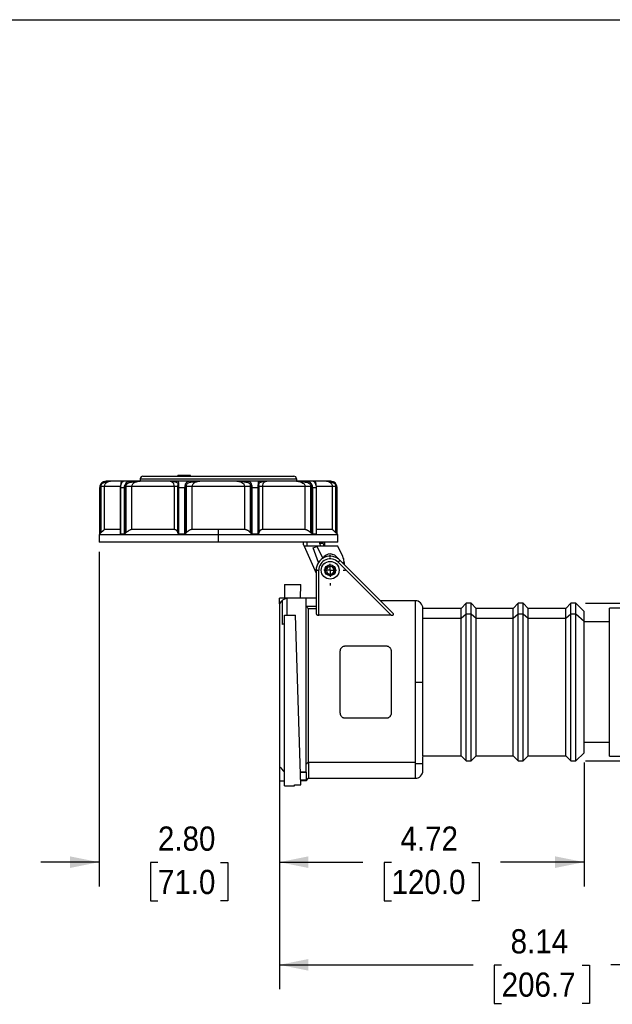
# Model space of a CAD drawing. Header units: inches. Extents: x 0 to 33, y 0 to 25.5.
# Tile 6 of 12: x 13.3 to 22.5, y 10.3 to 25.5. Entities that reach past the tile are written whole.
import ezdxf

# ---------------------------------------------------------------- set-up
doc = ezdxf.new("R2010")
doc.units = ezdxf.units.IN
doc.header["$LTSCALE"] = 3
doc.header["$MEASUREMENT"] = 0
doc.linetypes.add('SLD-Center', pattern=[0.75, 0.6, -0.05, 0.05, -0.05])
doc.linetypes.add('SLD-Solid', pattern=[0])
doc.layers.add('CENTER', color=40, linetype='SLD-Center')
doc.layers.add('SLD-DEFPOINTS', color=7, linetype='Continuous')
doc.layers.add('DIMENSIONS', color=140, linetype='SLD-Solid', lineweight=25)
doc.styles.add('SLDTEXTSTYLE0', font='GOTHIC.TTF', dxfattribs={"width": 0.913})
doc.dimstyles.new('SLDDIMSTYLE1', dxfattribs={"dimtxt": 0.375, "dimasz": 0.45, "dimexe": 0, "dimexo": 0.0625, "dimgap": 0.09375, "dimtad": 0, "dimtih": 1, "dimtoh": 1, "dimrnd": 1e-09, "dimzin": 12, "dimdsep": 46, "dimtxsty": 'SLDTEXTSTYLE0', "dimsah": 1, "dimcen": 0.09, "dimadec": 0, "dimazin": 3, "dimtfac": 1, "dimtmove": 0, "dimatfit": 0, "dimfxl": 0, "dimfrac": 2, "dimtolj": 1, "dimtzin": 12, "dimarcsym": 0})
doc.dimstyles.new('SLDDIMSTYLE3', dxfattribs={"dimtxt": 0.375, "dimasz": 0.45, "dimexe": 0, "dimexo": 0.0625, "dimgap": 0.09375, "dimtad": 0, "dimtih": 1, "dimtoh": 1, "dimrnd": 1e-09, "dimzin": 4, "dimdsep": 46, "dimtxsty": 'SLDTEXTSTYLE0', "dimsah": 1, "dimcen": 0.09, "dimadec": 0, "dimazin": 1, "dimtfac": 1, "dimtmove": 0, "dimatfit": 0, "dimfxl": 0, "dimfrac": 2, "dimtolj": 1, "dimtzin": 12, "dimarcsym": 0})
doc.dimstyles.new('SLDDIMSTYLE4', dxfattribs={"dimtxt": 0.375, "dimasz": 0.45, "dimexe": 0, "dimexo": 0.0625, "dimgap": 0.09375, "dimtad": 0, "dimtih": 1, "dimtoh": 1, "dimrnd": 1e-09, "dimzin": 12, "dimdsep": 46, "dimtxsty": 'SLDTEXTSTYLE0', "dimsah": 1, "dimcen": 0.09, "dimadec": 0, "dimazin": 3, "dimtfac": 1, "dimtofl": 0, "dimtmove": 0, "dimatfit": 3, "dimfxl": 0, "dimfrac": 2, "dimtolj": 1, "dimtzin": 12, "dimarcsym": 0})

# ---------------------------------------------------------------- blocks, each defined once
blk = doc.blocks.new('Block2')
at = {"color": 7, "linetype": 'SLD-Solid', "lineweight": 18}
blk.add_line((33, 25.5), (0, 25.5), dxfattribs=at)
blk = doc.blocks.new('_D_3')
at = {"layer": 'DIMENSIONS'}
for p, q in [((14.57, 17.258), (14.57, 12.08)), ((17.366, 13.786), (17.366, 12.08)), ((14.57, 12.455), (13.67, 12.455)), ((15.483, 12.452), (15.369, 12.452)), ((15.369, 12.452), (15.369, 11.857)), ((16.453, 12.452), (16.567, 12.452)), ((16.567, 12.452), (16.567, 11.857)), ((17.366, 12.455), (18.266, 12.455)), ((15.369, 11.857), (15.483, 11.857)), ((16.567, 11.857), (16.453, 11.857))]:
    blk.add_line(p, q, dxfattribs=at)
for points in [[(14.57, 12.455), (14.12, 12.545), (14.12, 12.365)], [(17.366, 12.455), (17.816, 12.365), (17.816, 12.545)]]:
    blk.add_solid(points, dxfattribs=at)
at = {"layer": 'DIMENSIONS', "char_height": 0.375, "attachment_point": 1, "style": 'SLDTEXTSTYLE0'}
for s, insert in [('2.80', (15.483, 13.007)), ('71.0', (15.483, 12.336))]:
    blk.add_mtext(s, dxfattribs=dict(at, insert=insert))
blk = doc.blocks.new('_D_4')
at = {"layer": 'DIMENSIONS'}
for p, q in [((22.09, 14), (22.09, 12.08)), ((17.366, 13.786), (17.366, 12.08)), ((17.366, 12.455), (18.661, 12.455)), ((19.104, 12.452), (18.99, 12.452)), ((18.99, 12.452), (18.99, 11.857)), ((20.351, 12.452), (20.465, 12.452)), ((20.465, 12.452), (20.465, 11.857)), ((22.09, 12.455), (20.794, 12.455)), ((18.99, 11.857), (19.104, 11.857)), ((20.465, 11.857), (20.351, 11.857))]:
    blk.add_line(p, q, dxfattribs=at)
for points in [[(17.366, 12.455), (17.816, 12.365), (17.816, 12.545)], [(22.09, 12.455), (21.64, 12.545), (21.64, 12.365)]]:
    blk.add_solid(points, dxfattribs=at)
at = {"layer": 'DIMENSIONS', "char_height": 0.375, "attachment_point": 1, "style": 'SLDTEXTSTYLE0'}
for s, insert in [('4.72', (19.243, 13.007)), ('120.0', (19.104, 12.336))]:
    blk.add_mtext(s, dxfattribs=dict(at, insert=insert))
blk = doc.blocks.new('_D_5')
at = {"layer": 'DIMENSIONS'}
for p, q in [((25.503, 13.986), (25.503, 10.49)), ((17.366, 13.786), (17.366, 10.49)), ((17.366, 10.865), (20.368, 10.865)), ((20.811, 10.862), (20.697, 10.862)), ((20.697, 10.862), (20.697, 10.267)), ((22.058, 10.862), (22.172, 10.862)), ((22.172, 10.862), (22.172, 10.267)), ((25.503, 10.865), (22.501, 10.865)), ((20.697, 10.267), (20.811, 10.267)), ((22.172, 10.267), (22.058, 10.267))]:
    blk.add_line(p, q, dxfattribs=at)
for points in [[(17.366, 10.865), (17.816, 10.775), (17.816, 10.955)], [(25.503, 10.865), (25.053, 10.955), (25.053, 10.775)]]:
    blk.add_solid(points, dxfattribs=at)
at = {"layer": 'DIMENSIONS', "char_height": 0.375, "attachment_point": 1, "style": 'SLDTEXTSTYLE0'}
for s, insert in [('8.14', (20.95, 11.417)), ('206.7', (20.811, 10.746))]:
    blk.add_mtext(s, dxfattribs=dict(at, insert=insert))
blk = doc.blocks.new('_D_7')
at = {"layer": 'DIMENSIONS'}
for p, q in [((29.024, 16.463), (29.024, 17.363)), ((22.112, 16.463), (26.668, 16.463)), ((27.043, 16.463), (29.399, 16.463)), ((28.539, 15.243), (28.425, 15.243)), ((28.425, 15.243), (28.425, 14.648)), ((29.509, 15.243), (29.623, 15.243)), ((29.623, 15.243), (29.623, 14.648)), ((28.425, 14.648), (28.539, 14.648)), ((29.623, 14.648), (29.509, 14.648)), ((22.112, 14.022), (26.668, 14.022)), ((27.043, 14.022), (29.399, 14.022)), ((29.024, 14.022), (29.024, 13.122))]:
    blk.add_line(p, q, dxfattribs=at)
for points in [[(29.024, 16.463), (29.114, 16.913), (28.934, 16.913)], [(29.024, 14.022), (28.934, 13.572), (29.114, 13.572)]]:
    blk.add_solid(points, dxfattribs=at)
at = {"layer": 'DIMENSIONS', "char_height": 0.375, "attachment_point": 1, "style": 'SLDTEXTSTYLE0'}
for s, insert in [('%%c', (28.256, 15.798)), ('2.44', (28.822, 15.798)), ('62.0', (28.539, 15.127))]:
    blk.add_mtext(s, dxfattribs=dict(at, insert=insert))
blk = doc.blocks.new('SW_CENTERMARKSYMBOL_1')
at = {"layer": 'CENTER', "color": 0}
for p, q in [((0, 0.2), (0, 0.238)), ((-0.2, 0), (-0.238, 0)), ((0, 0), (-0.1, 0)), ((0, 0), (0, 0.1)), ((0, 0), (0, -0.1)), ((0, 0), (0.1, 0)), ((0.2, 0), (0.238, 0)), ((0, -0.2), (0, -0.238))]:
    blk.add_line(p, q, dxfattribs=at)

msp = doc.modelspace()

# ---------------------------------------------------------------- linework, layer by layer
at = {"color": 7, "linetype": 'SLD-Solid'}
msp.add_line((0, 25.5), (33, 25.5), dxfattribs=at)
for p, q in [((14.682, 18.353), (14.679, 18.353)), ((14.912, 18.353), (14.746, 18.353)), ((14.932, 18.353), (14.919, 18.352)), ((14.924, 18.352), (14.929, 18.35)), ((14.93, 18.343), (14.931, 18.343)), ((14.933, 18.347), (14.932, 18.351)), ((15.079, 18.353), (14.949, 18.353)), ((15.671, 18.353), (15.209, 18.353)), ((15.21, 18.392), (15.21, 18.353)), ((15.21, 18.392), (17.631, 18.392)), ((15.249, 18.432), (17.592, 18.432)), ((15.988, 18.353), (15.778, 18.353)), ((15.791, 18.44), (15.791, 18.432)), ((15.791, 18.432), (15.791, 18.44)), ((15.821, 18.44), (15.791, 18.44)), ((15.791, 18.44), (15.791, 18.44)), ((15.821, 18.432), (15.821, 18.44)), ((15.874, 18.44), (15.821, 18.44)), ((15.874, 18.432), (15.874, 18.44)), ((15.904, 18.44), (15.874, 18.44)), ((15.957, 18.44), (15.904, 18.44)), ((15.904, 18.432), (15.904, 18.44)), ((15.957, 18.432), (15.957, 18.44)), ((15.987, 18.44), (15.957, 18.44)), ((15.987, 18.432), (15.987, 18.44)), ((15.988, 18.44), (15.987, 18.44)), ((15.988, 18.432), (15.988, 18.44)), ((16.706, 18.353), (16.135, 18.353)), ((17.063, 18.353), (16.853, 18.353)), ((17.632, 18.353), (17.171, 18.353)), ((17.631, 18.392), (17.631, 18.353)), ((17.632, 18.353), (17.638, 18.353)), ((17.892, 18.353), (17.762, 18.353)), ((17.922, 18.352), (17.909, 18.353)), ((17.918, 18.352), (17.92, 18.353)), ((18.096, 18.353), (17.92, 18.353)), ((18.163, 18.353), (18.159, 18.353)), ((14.58, 18.255), (14.58, 17.536)), ((14.58, 18.255), (14.581, 18.255)), ((14.581, 18.255), (14.581, 17.536)), ((14.592, 17.547), (14.592, 18.255)), ((14.599, 18.274), (14.599, 17.554)), ((14.905, 18.274), (14.655, 18.274)), ((14.655, 17.605), (14.655, 18.274)), ((14.901, 18.255), (14.901, 17.536)), ((14.905, 18.255), (14.96, 18.255)), ((14.905, 17.536), (14.905, 18.255)), ((14.96, 18.255), (14.96, 17.536)), ((14.979, 17.547), (14.979, 18.255)), ((14.986, 18.274), (14.986, 17.554)), ((15.734, 18.274), (15.08, 18.274)), ((15.08, 17.605), (15.08, 18.274)), ((15.734, 18.274), (15.734, 17.605)), ((15.794, 17.554), (15.794, 18.274)), ((15.795, 18.255), (15.795, 17.547)), ((15.808, 18.255), (15.897, 18.255)), ((15.808, 17.536), (15.808, 18.255)), ((15.897, 18.255), (15.897, 17.536)), ((15.917, 17.547), (15.917, 18.255)), ((15.922, 18.274), (15.922, 17.554)), ((16.016, 17.605), (16.016, 18.274)), ((16.825, 18.274), (16.016, 18.274)), ((16.825, 18.274), (16.825, 17.605)), ((16.92, 17.554), (16.92, 18.274)), ((16.925, 18.255), (16.925, 17.547)), ((16.945, 18.255), (17.034, 18.255)), ((16.945, 17.536), (16.945, 18.255)), ((17.034, 18.255), (17.034, 17.536)), ((17.047, 17.547), (17.047, 18.255)), ((17.048, 18.274), (17.048, 17.554)), ((17.107, 17.605), (17.107, 18.274)), ((17.762, 18.274), (17.107, 18.274)), ((17.762, 18.274), (17.762, 17.605)), ((17.855, 17.554), (17.855, 18.274)), ((17.862, 18.255), (17.862, 17.547)), ((17.882, 18.255), (17.937, 18.255)), ((17.882, 17.536), (17.882, 18.255)), ((18.186, 18.274), (17.936, 18.274)), ((17.937, 18.255), (17.937, 17.536)), ((17.94, 17.536), (17.94, 18.255)), ((18.186, 18.274), (18.186, 17.605)), ((18.243, 17.554), (18.243, 18.274)), ((18.249, 18.255), (18.249, 17.547)), ((18.261, 17.536), (18.261, 18.255)), ((18.261, 17.536), (18.261, 18.255)), ((18.261, 18.255), (18.261, 18.255)), ((14.58, 17.536), (14.57, 17.526)), ((14.581, 17.536), (14.58, 17.536)), ((14.901, 17.605), (14.655, 17.605)), ((14.96, 17.536), (14.905, 17.536)), ((15.734, 17.605), (15.08, 17.605)), ((15.897, 17.536), (15.808, 17.536)), ((16.421, 17.605), (16.016, 17.605)), ((16.825, 17.605), (16.421, 17.605)), ((16.421, 17.526), (16.421, 17.605)), ((17.034, 17.536), (16.945, 17.536)), ((17.762, 17.605), (17.107, 17.605)), ((17.937, 17.536), (17.882, 17.536)), ((18.186, 17.605), (17.94, 17.605)), ((18.271, 17.526), (18.261, 17.536)), ((18.261, 17.536), (18.261, 17.536)), ((14.57, 17.526), (14.57, 17.408)), ((16.421, 17.526), (14.57, 17.526)), ((16.421, 17.408), (14.57, 17.408)), ((18.271, 17.526), (16.421, 17.526)), ((16.421, 17.408), (16.421, 17.526)), ((18.271, 17.408), (16.421, 17.408)), ((17.741, 17.369), (17.741, 17.408)), ((17.799, 17.349), (17.799, 17.408)), ((17.989, 17.408), (17.989, 17.389)), ((17.989, 17.389), (18.009, 17.349)), ((18.044, 17.389), (17.989, 17.389)), ((18.044, 17.389), (18.044, 17.408)), ((18.07, 17.349), (18.07, 17.408)), ((18.271, 17.408), (18.271, 17.526)), ((17.741, 17.369), (17.75, 17.349)), ((18.271, 17.349), (17.75, 17.349)), ((17.75, 17.349), (17.936, 16.929)), ((17.892, 17.322), (17.948, 17.342)), ((17.971, 17.093), (17.892, 17.322)), ((17.948, 17.342), (18.039, 17.163)), ((18.349, 17.186), (18.271, 17.349)), ((18.306, 17.128), (18.278, 17.1)), ((18.278, 17.1), (19.101, 16.278)), ((19.13, 16.304), (18.306, 17.128)), ((18.345, 17.089), (18.369, 17.111)), ((18.37, 17.093), (18.37, 17.065)), ((17.936, 16.975), (17.936, 16.304)), ((17.936, 16.975), (17.976, 16.975)), ((17.976, 16.278), (17.976, 16.975)), ((18.076, 17.01), (18.078, 17)), ((18.076, 16.941), (18.078, 16.95)), ((18.084, 17.025), (18.094, 17.027)), ((18.084, 16.926), (18.094, 16.923)), ((18.095, 16.985), (18.095, 16.984)), ((18.116, 16.929), (18.116, 16.929)), ((18.132, 17.03), (18.132, 17.03)), ((18.144, 17.059), (18.137, 17.052)), ((18.162, 17.059), (18.169, 17.052)), ((18.19, 17.021), (18.19, 17.021)), ((18.211, 16.966), (18.211, 16.966)), ((18.222, 17.025), (18.212, 17.027)), ((18.222, 16.926), (18.212, 16.923)), ((18.23, 17.01), (18.228, 17)), ((18.23, 16.941), (18.228, 16.95)), ((18.144, 16.891), (18.137, 16.898)), ((18.162, 16.891), (18.169, 16.898)), ((18.174, 16.92), (18.174, 16.92)), ((17.444, 16.755), (17.698, 16.755)), ((17.444, 16.755), (17.444, 16.543)), ((17.691, 16.543), (17.698, 16.755)), ((17.481, 16.542), (17.366, 16.542)), ((17.366, 16.457), (17.366, 16.542)), ((17.416, 16.133), (17.416, 16.513)), ((17.444, 16.543), (17.443, 16.542)), ((17.484, 16.278), (17.484, 16.543)), ((17.779, 16.543), (17.484, 16.543)), ((17.779, 13.85), (17.779, 16.543)), ((17.936, 16.542), (17.779, 16.542)), ((19.472, 16.503), (18.932, 16.503)), ((19.472, 16.503), (19.472, 15.243)), ((17.366, 16.457), (17.366, 13.936)), ((17.779, 16.419), (17.936, 16.419)), ((17.818, 14.004), (17.818, 16.376)), ((17.936, 16.376), (17.818, 16.376)), ((20.181, 16.385), (19.59, 16.385)), ((19.59, 16.232), (19.59, 16.385)), ((20.259, 16.463), (20.181, 16.385)), ((20.181, 16.232), (20.181, 16.385)), ((20.338, 16.463), (20.259, 16.463)), ((20.259, 16.3), (20.259, 16.463)), ((20.417, 16.385), (20.338, 16.463)), ((20.338, 16.3), (20.338, 16.463)), ((20.988, 16.385), (20.417, 16.385)), ((20.417, 16.232), (20.417, 16.385)), ((21.066, 16.463), (20.988, 16.385)), ((20.988, 16.232), (20.988, 16.385)), ((21.145, 16.463), (21.066, 16.463)), ((21.066, 16.3), (21.066, 16.463)), ((21.224, 16.385), (21.145, 16.463)), ((21.145, 16.3), (21.145, 16.463)), ((21.805, 16.385), (21.224, 16.385)), ((21.224, 16.232), (21.224, 16.385)), ((21.883, 16.463), (21.805, 16.385)), ((21.805, 16.232), (21.805, 16.385)), ((21.962, 16.463), (21.883, 16.463)), ((21.883, 16.3), (21.883, 16.463)), ((22.09, 16.335), (21.962, 16.463)), ((21.962, 16.3), (21.962, 16.463)), ((22.09, 16.189), (22.09, 16.335)), ((25.503, 16.389), (22.484, 16.389)), ((22.484, 14.097), (22.484, 16.389)), ((17.444, 16.278), (17.616, 16.278)), ((17.444, 13.636), (17.444, 16.278)), ((17.7, 13.654), (17.616, 16.278)), ((19.101, 16.278), (17.976, 16.278)), ((19.59, 15.733), (19.59, 16.232)), ((19.59, 16.232), (20.181, 16.232)), ((20.181, 16.232), (20.259, 16.3)), ((20.181, 14.101), (20.181, 16.232)), ((20.259, 16.3), (20.338, 16.3)), ((20.259, 14.022), (20.259, 16.3)), ((20.338, 14.022), (20.338, 16.3)), ((20.338, 16.3), (20.417, 16.232)), ((20.417, 14.101), (20.417, 16.232)), ((20.417, 16.232), (20.988, 16.232)), ((20.988, 16.232), (21.066, 16.3)), ((20.988, 14.101), (20.988, 16.232)), ((21.066, 16.3), (21.145, 16.3)), ((21.066, 14.022), (21.066, 16.3)), ((21.145, 16.3), (21.224, 16.232)), ((21.145, 14.022), (21.145, 16.3)), ((21.224, 14.101), (21.224, 16.232)), ((21.224, 16.232), (21.805, 16.232)), ((21.805, 16.232), (21.883, 16.3)), ((21.805, 14.101), (21.805, 16.232)), ((21.883, 16.3), (21.962, 16.3)), ((21.883, 14.022), (21.883, 16.3)), ((21.962, 16.3), (22.09, 16.189)), ((21.962, 14.022), (21.962, 16.3)), ((22.09, 14.15), (22.09, 16.189)), ((22.484, 16.174), (22.09, 16.174)), ((17.444, 16.151), (17.416, 16.133)), ((18.31, 14.761), (18.31, 15.725)), ((18.389, 15.804), (19.019, 15.804)), ((19.098, 15.725), (19.098, 14.761)), ((19.59, 15.243), (19.59, 15.733)), ((19.472, 15.243), (19.472, 14.004)), ((19.472, 15.243), (19.59, 15.243)), ((19.59, 14.101), (19.59, 15.243)), ((19.019, 14.682), (18.389, 14.682)), ((22.09, 14.312), (22.484, 14.312)), ((19.59, 14.101), (20.181, 14.101)), ((19.59, 13.981), (19.59, 14.091)), ((20.181, 14.101), (20.259, 14.022)), ((20.338, 14.022), (20.417, 14.101)), ((20.417, 14.101), (20.988, 14.101)), ((20.988, 14.101), (21.066, 14.022)), ((21.145, 14.022), (21.224, 14.101)), ((21.224, 14.101), (21.805, 14.101)), ((21.805, 14.101), (21.883, 14.022)), ((21.962, 14.022), (22.09, 14.15)), ((22.484, 14.097), (25.503, 14.097)), ((17.366, 13.936), (17.366, 13.713)), ((17.818, 14.004), (19.472, 14.004)), ((17.818, 14.004), (17.818, 13.753)), ((19.472, 14.004), (19.472, 13.981)), ((19.472, 13.981), (19.59, 13.981)), ((19.472, 13.981), (19.472, 13.753)), ((19.59, 13.871), (19.59, 13.981)), ((20.259, 14.022), (20.338, 14.022)), ((21.066, 14.022), (21.145, 14.022)), ((21.883, 14.022), (21.962, 14.022)), ((17.694, 13.85), (17.779, 13.85)), ((17.779, 13.849), (17.694, 13.849)), ((17.698, 13.729), (17.779, 13.729)), ((17.779, 13.849), (17.779, 13.85)), ((17.779, 13.849), (17.779, 13.729)), ((17.779, 13.713), (17.818, 13.753)), ((17.779, 13.713), (17.779, 13.729)), ((17.818, 13.753), (19.472, 13.753)), ((17.366, 13.713), (17.444, 13.713)), ((17.444, 13.636), (17.602, 13.636)), ((17.602, 13.654), (17.7, 13.654)), ((17.602, 13.636), (17.602, 13.654)), ((17.779, 13.713), (17.698, 13.713))]:
    msp.add_line(p, q)
for radius in [0.138, 0.0846]:
    msp.add_circle((18.153, 16.975), radius)
for centre, radius, start, end in [((14.679, 18.255), 0.0984, 90, 180), ((15.249, 18.392), 0.0394, 90, 180), ((17.592, 18.392), 0.0394, 0, 90), ((18.163, 18.255), 0.0984, 0, 90), ((18.153, 16.975), 0.217, 45, 180), ((18.153, 16.975), 0.177, 45, 180), ((18.153, 17.093), 0.134, 28.3304, 148.6076), ((18.153, 17.093), 0.217, 4.6076, 25.4268), ((18.153, 17.093), 0.217, 0, 4.6076), ((18.153, 16.975), 0.0787, 182.866, 177.134), ((18.153, 16.975), 0.0591, 183.8226, 176.1774), ((19.472, 16.385), 0.118, 0, 90), ((19.472, 13.871), 0.118, 270, 0)]:
    msp.add_arc(centre, radius, start, end)
for points, knots in [([(14.682, 18.353), (14.671, 18.353), (14.647, 18.35), (14.611, 18.329), (14.595, 18.307), (14.59, 18.295)], [0, 0, 0, 0, 0.123063, 0.205105, 0.287147, 0.287147, 0.287147, 0.287147]), ([(14.599, 18.287), (14.603, 18.297), (14.614, 18.314), (14.64, 18.334), (14.658, 18.339), (14.667, 18.341)], [0, 0, 0, 0, 0.082042, 0.164084, 0.287147, 0.287147, 0.287147, 0.287147]), ([(14.655, 18.274), (14.655, 18.281), (14.658, 18.3), (14.673, 18.325), (14.704, 18.348), (14.729, 18.353), (14.746, 18.353)], [-3.8643301, -3.8643301, -3.8643301, -3.8643301, -3.7548989, -3.5360365, -3.3718897, -3.0983117, -3.0983117, -3.0983117, -3.0983117]), ([(14.667, 18.341), (14.679, 18.343), (14.694, 18.347), (14.72, 18.352), (14.735, 18.353), (14.745, 18.353), (14.745, 18.353), (14.746, 18.353)], [-0.0016885, -0.0016885, -0.0016885, -0.0016885, 0.1483014, 0.2232963, 0.3732861, 0.3732861, 0.3749746, 0.3749746, 0.3749746, 0.3749746]), ([(14.667, 18.341), (14.668, 18.344), (14.672, 18.35), (14.678, 18.353), (14.682, 18.353)], [0, 0, 0, 0, 0.428571, 1, 1, 1, 1]), ([(14.746, 18.353), (14.736, 18.353), (14.727, 18.353), (14.707, 18.353), (14.696, 18.353), (14.682, 18.353)], [0, 0, 0, 0, 0.5, 0.5, 1, 1, 1, 1]), ([(14.922, 18.353), (14.92, 18.352), (14.916, 18.35), (14.912, 18.337), (14.909, 18.321), (14.907, 18.308), (14.906, 18.298), (14.906, 18.293)], [0, 0, 0, 0, 0.327812, 0.629385, 0.770075, 0.894863, 1, 1, 1, 1]), ([(14.936, 18.348), (14.936, 18.348), (14.936, 18.348), (14.934, 18.346), (14.929, 18.341), (14.919, 18.328), (14.911, 18.31), (14.907, 18.298), (14.906, 18.292)], [0, 0, 0, 0, 0.003601, 0.130097, 0.338812, 0.639717, 0.815826, 1, 1, 1, 1]), ([(14.91, 18.295), (14.913, 18.307), (14.922, 18.329), (14.94, 18.35), (14.948, 18.353), (14.949, 18.353)], [-0.2873707, -0.2873707, -0.2873707, -0.2873707, -0.2052648, -0.1231589, 0, 0, 0, 0]), ([(14.949, 18.353), (14.946, 18.353), (14.942, 18.353), (14.931, 18.353), (14.927, 18.353)], [0, 0, 0, 0, 0.646802, 1, 1, 1, 1]), ([(14.949, 18.353), (14.946, 18.353), (14.938, 18.351), (14.933, 18.345), (14.931, 18.341)], [0, 0, 0, 0, 0.428571, 1, 1, 1, 1]), ([(15.079, 18.353), (15.062, 18.353), (15.031, 18.35), (14.991, 18.329), (14.975, 18.307), (14.969, 18.295)], [0, 0, 0, 0, 0.123063, 0.205105, 0.287147, 0.287147, 0.287147, 0.287147]), ([(14.987, 18.287), (14.991, 18.297), (15.003, 18.314), (15.034, 18.334), (15.059, 18.339), (15.073, 18.341)], [0, 0, 0, 0, 0.082042, 0.164084, 0.287147, 0.287147, 0.287147, 0.287147]), ([(15.073, 18.341), (15.082, 18.342), (15.1, 18.345), (15.144, 18.351), (15.181, 18.353), (15.209, 18.353), (15.209, 18.353), (15.209, 18.353)], [-0.0016883, -0.0016883, -0.0016883, -0.0016883, 0.0733066, 0.1483016, 0.3732864, 0.3732864, 0.3749748, 0.3749748, 0.3749748, 0.3749748]), ([(15.073, 18.341), (15.074, 18.344), (15.075, 18.35), (15.078, 18.353), (15.079, 18.353)], [0, 0, 0, 0, 0.428571, 1, 1, 1, 1]), ([(15.204, 18.353), (15.183, 18.353), (15.143, 18.353), (15.099, 18.353), (15.079, 18.353)], [0, 0, 0, 0, 0.542604, 1, 1, 1, 1]), ([(15.08, 18.274), (15.08, 18.287), (15.09, 18.313), (15.135, 18.345), (15.181, 18.353), (15.209, 18.353)], [-3.8643172, -3.8643172, -3.8643172, -3.8643172, -3.6454562, -3.4265951, -3.0983036, -3.0983036, -3.0983036, -3.0983036]), ([(15.671, 18.353), (15.685, 18.353), (15.707, 18.345), (15.729, 18.313), (15.734, 18.287), (15.734, 18.274)], [0, 0, 0, 0, 0.328289, 0.5471483, 0.7660077, 0.7660077, 0.7660077, 0.7660077]), ([(15.671, 18.353), (15.671, 18.353), (15.671, 18.353), (15.691, 18.353), (15.717, 18.351), (15.748, 18.345), (15.759, 18.342), (15.764, 18.341)], [-0.3766634, -0.3766634, -0.3766634, -0.3766634, -0.3749754, -0.3749754, -0.1499901, -0.0749951, 0, 0, 0, 0]), ([(15.778, 18.353), (15.76, 18.353), (15.727, 18.353), (15.69, 18.353), (15.674, 18.353)], [0, 0, 0, 0, 0.57793, 1, 1, 1, 1]), ([(15.778, 18.353), (15.776, 18.353), (15.77, 18.351), (15.765, 18.345), (15.764, 18.341)], [0, 0, 0, 0, 0.428571, 1, 1, 1, 1]), ([(15.764, 18.341), (15.772, 18.339), (15.783, 18.334), (15.791, 18.314), (15.793, 18.297), (15.794, 18.287)], [-0.2873707, -0.2873707, -0.2873707, -0.2873707, -0.1642118, -0.0821059, 0, 0, 0, 0]), ([(15.807, 18.295), (15.807, 18.307), (15.806, 18.329), (15.799, 18.35), (15.787, 18.353), (15.778, 18.353)], [-0.2873707, -0.2873707, -0.2873707, -0.2873707, -0.2052648, -0.1231589, 0, 0, 0, 0]), ([(15.988, 18.353), (15.967, 18.353), (15.931, 18.347), (15.908, 18.313), (15.903, 18.295)], [0, 0, 0, 0, 0.164084, 0.287147, 0.287147, 0.287147, 0.287147]), ([(15.922, 18.287), (15.926, 18.302), (15.944, 18.33), (15.975, 18.339), (15.994, 18.341)], [0, 0, 0, 0, 0.123063, 0.287147, 0.287147, 0.287147, 0.287147]), ([(15.994, 18.341), (15.993, 18.344), (15.992, 18.35), (15.99, 18.353), (15.988, 18.353)], [0, 0, 0, 0, 0.428571, 1, 1, 1, 1]), ([(16.135, 18.353), (16.111, 18.353), (16.086, 18.353), (16.037, 18.353), (16.012, 18.353), (15.988, 18.353)], [0, 0, 0, 0, 0.5, 0.5, 1, 1, 1, 1]), ([(15.994, 18.341), (16.011, 18.343), (16.038, 18.347), (16.086, 18.352), (16.115, 18.353), (16.135, 18.353), (16.135, 18.353), (16.135, 18.353)], [-0.0016964, -0.0016964, -0.0016964, -0.0016964, 0.148288, 0.2232802, 0.3732646, 0.3732646, 0.374961, 0.374961, 0.374961, 0.374961]), ([(16.016, 18.274), (16.016, 18.287), (16.025, 18.313), (16.067, 18.345), (16.109, 18.353), (16.135, 18.353)], [2.3322046, 2.3322046, 2.3322046, 2.3322046, 2.5510642, 2.7699237, 3.0982131, 3.0982131, 3.0982131, 3.0982131]), ([(16.706, 18.353), (16.728, 18.353), (16.762, 18.348), (16.802, 18.325), (16.822, 18.3), (16.825, 18.281), (16.825, 18.274)], [1.7365896, 1.7365896, 1.7365896, 1.7365896, 2.0101609, 2.1743038, 2.3931609, 2.5025894, 2.5025894, 2.5025894, 2.5025894]), ([(16.706, 18.353), (16.706, 18.353), (16.706, 18.353), (16.736, 18.353), (16.775, 18.351), (16.821, 18.345), (16.839, 18.342), (16.848, 18.341)], [-0.3768145, -0.3768145, -0.3768145, -0.3768145, -0.3754002, -0.3754002, -0.1501601, -0.07508, 0, 0, 0, 0]), ([(16.853, 18.353), (16.826, 18.353), (16.779, 18.353), (16.731, 18.353), (16.711, 18.353)], [0, 0, 0, 0, 0.580619, 1, 1, 1, 1]), ([(16.853, 18.353), (16.852, 18.353), (16.85, 18.351), (16.848, 18.345), (16.848, 18.341)], [0, 0, 0, 0, 0.428571, 1, 1, 1, 1]), ([(16.848, 18.341), (16.861, 18.339), (16.884, 18.334), (16.908, 18.314), (16.916, 18.297), (16.919, 18.287)], [-0.287367, -0.287367, -0.287367, -0.287367, -0.1642097, -0.0821049, 0, 0, 0, 0]), ([(16.939, 18.295), (16.935, 18.307), (16.924, 18.329), (16.895, 18.35), (16.869, 18.353), (16.853, 18.353)], [-0.287367, -0.287367, -0.287367, -0.287367, -0.2052621, -0.1231573, 0, 0, 0, 0]), ([(17.063, 18.353), (17.054, 18.353), (17.043, 18.35), (17.036, 18.329), (17.034, 18.307), (17.034, 18.295)], [0, 0, 0, 0, 0.123063, 0.205105, 0.287147, 0.287147, 0.287147, 0.287147]), ([(17.048, 18.287), (17.048, 18.297), (17.05, 18.314), (17.058, 18.334), (17.069, 18.339), (17.078, 18.341)], [0, 0, 0, 0, 0.082042, 0.164084, 0.287147, 0.287147, 0.287147, 0.287147]), ([(17.078, 18.341), (17.077, 18.344), (17.073, 18.35), (17.067, 18.353), (17.063, 18.353)], [0, 0, 0, 0, 0.428571, 1, 1, 1, 1]), ([(17.171, 18.353), (17.152, 18.353), (17.133, 18.353), (17.096, 18.353), (17.078, 18.353), (17.063, 18.353)], [0, 0, 0, 0, 0.5, 0.5, 1, 1, 1, 1]), ([(17.078, 18.341), (17.088, 18.343), (17.105, 18.347), (17.137, 18.352), (17.157, 18.353), (17.17, 18.353), (17.171, 18.353), (17.171, 18.353)], [-0.0016885, -0.0016885, -0.0016885, -0.0016885, 0.1483014, 0.2232963, 0.3732861, 0.3732861, 0.3749746, 0.3749746, 0.3749746, 0.3749746]), ([(17.107, 18.274), (17.107, 18.287), (17.112, 18.313), (17.134, 18.345), (17.157, 18.353), (17.171, 18.353)], [-3.8643299, -3.8643299, -3.8643299, -3.8643299, -3.6454675, -3.4266052, -3.0983116, -3.0983116, -3.0983116, -3.0983116]), ([(17.632, 18.353), (17.67, 18.353), (17.716, 18.342), (17.754, 18.306), (17.762, 18.287), (17.762, 18.274)], [3.0982905, 3.0982905, 3.0982905, 3.0982905, 3.536008, 3.6454374, 3.8642962, 3.8642962, 3.8642962, 3.8642962]), ([(17.632, 18.353), (17.633, 18.353), (17.633, 18.353), (17.66, 18.353), (17.697, 18.351), (17.742, 18.345), (17.759, 18.342), (17.768, 18.341)], [-0.3766637, -0.3766637, -0.3766637, -0.3766637, -0.3749763, -0.3749763, -0.1499905, -0.0749953, 0, 0, 0, 0]), ([(17.762, 18.353), (17.737, 18.353), (17.694, 18.353), (17.654, 18.353), (17.637, 18.353)], [0, 0, 0, 0, 0.5821943, 1, 1, 1, 1]), ([(17.762, 18.353), (17.763, 18.353), (17.766, 18.351), (17.768, 18.345), (17.768, 18.341)], [0, 0, 0, 0, 0.428571, 1, 1, 1, 1]), ([(17.873, 18.295), (17.867, 18.307), (17.85, 18.329), (17.81, 18.35), (17.779, 18.353), (17.762, 18.353)], [-0.2873707, -0.2873707, -0.2873707, -0.2873707, -0.2052648, -0.1231589, 0, 0, 0, 0]), ([(17.768, 18.341), (17.783, 18.339), (17.807, 18.334), (17.838, 18.314), (17.85, 18.297), (17.855, 18.287)], [-0.2873707, -0.2873707, -0.2873707, -0.2873707, -0.1642118, -0.0821059, 0, 0, 0, 0]), ([(17.892, 18.353), (17.894, 18.353), (17.908, 18.347), (17.927, 18.313), (17.932, 18.295)], [0, 0, 0, 0, 0.164084, 0.287147, 0.287147, 0.287147, 0.287147]), ([(17.91, 18.341), (17.909, 18.344), (17.904, 18.35), (17.897, 18.353), (17.892, 18.353)], [0, 0, 0, 0, 0.428571, 1, 1, 1, 1]), ([(17.911, 18.353), (17.907, 18.353), (17.897, 18.353), (17.894, 18.353), (17.892, 18.353)], [0, 0, 0, 0, 0.413715, 1, 1, 1, 1]), ([(17.936, 18.292), (17.934, 18.297), (17.931, 18.308), (17.925, 18.323), (17.917, 18.336), (17.911, 18.342), (17.909, 18.345), (17.908, 18.345), (17.908, 18.345)], [0, 0, 0, 0, 0.172877, 0.3369124, 0.6089091, 0.8033998, 0.9370918, 1, 1, 1, 1]), ([(17.911, 18.343), (17.911, 18.345), (17.912, 18.351), (17.916, 18.352), (17.918, 18.352)], [0, 0, 0, 0, 0.51125, 1, 1, 1, 1]), ([(17.936, 18.293), (17.935, 18.297), (17.935, 18.308), (17.933, 18.321), (17.93, 18.337), (17.925, 18.35), (17.922, 18.352), (17.92, 18.353)], [0, 0, 0, 0, 0.096476, 0.225194, 0.370425, 0.643746, 1, 1, 1, 1]), ([(18.096, 18.353), (18.115, 18.353), (18.147, 18.345), (18.179, 18.313), (18.186, 18.287), (18.186, 18.274)], [0, 0, 0, 0, 0.3282291, 0.5470486, 0.765868, 0.765868, 0.765868, 0.765868]), ([(18.096, 18.353), (18.096, 18.353), (18.096, 18.353), (18.112, 18.353), (18.132, 18.351), (18.158, 18.345), (18.168, 18.342), (18.174, 18.341)], [-0.3766995, -0.3766995, -0.3766995, -0.3766995, -0.3750662, -0.3750662, -0.1500265, -0.0750132, 0, 0, 0, 0]), ([(18.159, 18.353), (18.146, 18.353), (18.122, 18.353), (18.105, 18.353), (18.099, 18.353)], [0, 0, 0, 0, 0.587376, 1, 1, 1, 1]), ([(18.159, 18.353), (18.162, 18.353), (18.168, 18.351), (18.173, 18.345), (18.174, 18.341)], [0, 0, 0, 0, 0.428571, 1, 1, 1, 1]), ([(18.252, 18.295), (18.246, 18.307), (18.23, 18.329), (18.195, 18.35), (18.171, 18.353), (18.159, 18.353)], [-0.2873702, -0.2873702, -0.2873702, -0.2873702, -0.2052644, -0.1231586, 0, 0, 0, 0]), ([(18.174, 18.341), (18.183, 18.339), (18.201, 18.334), (18.227, 18.314), (18.238, 18.297), (18.242, 18.287)], [-0.2873702, -0.2873702, -0.2873702, -0.2873702, -0.1642115, -0.0821058, 0, 0, 0, 0]), ([(14.581, 18.255), (14.581, 18.255), (14.583, 18.255), (14.588, 18.255), (14.592, 18.255)], [0, 0, 0, 0, 0.428571, 1, 1, 1, 1]), ([(14.59, 18.295), (14.589, 18.295), (14.591, 18.292), (14.597, 18.289), (14.599, 18.287)], [0, 0, 0, 0, 0.571429, 1, 1, 1, 1]), ([(14.655, 18.274), (14.654, 18.274), (14.648, 18.274), (14.628, 18.274), (14.614, 18.274), (14.599, 18.274)], [0, 0, 0, 0, 0.5, 0.5, 1, 1, 1, 1]), ([(14.906, 18.292), (14.904, 18.286), (14.902, 18.274), (14.901, 18.261), (14.901, 18.255)], [0, 0, 0, 0, 0.50017, 1, 1, 1, 1]), ([(14.905, 18.255), (14.904, 18.255), (14.902, 18.255), (14.901, 18.255), (14.901, 18.255), (14.901, 18.255)], [0, 0, 0, 0, 0.46002, 0.92004, 1, 1, 1, 1]), ([(14.91, 18.295), (14.909, 18.295), (14.907, 18.294), (14.906, 18.293), (14.906, 18.292), (14.906, 18.292)], [0, 0, 0, 0, 0.492664, 0.984877, 1, 1, 1, 1]), ([(14.96, 18.255), (14.962, 18.255), (14.967, 18.255), (14.975, 18.255), (14.979, 18.255)], [0, 0, 0, 0, 0.428571, 1, 1, 1, 1]), ([(14.969, 18.295), (14.971, 18.295), (14.977, 18.292), (14.984, 18.289), (14.987, 18.287)], [0, 0, 0, 0, 0.571429, 1, 1, 1, 1]), ([(15.08, 18.274), (15.068, 18.274), (15.054, 18.274), (15.021, 18.274), (15.003, 18.274), (14.986, 18.274)], [0, 0, 0, 0, 0.5, 0.5, 1, 1, 1, 1]), ([(15.794, 18.274), (15.792, 18.274), (15.785, 18.274), (15.764, 18.274), (15.75, 18.274), (15.734, 18.274)], [0, 0, 0, 0, 0.5, 0.5, 1, 1, 1, 1]), ([(15.807, 18.295), (15.804, 18.295), (15.797, 18.293), (15.794, 18.289), (15.794, 18.287)], [0, 0, 0, 0, 0.428571, 1, 1, 1, 1]), ([(15.808, 18.255), (15.804, 18.255), (15.801, 18.255), (15.796, 18.255), (15.795, 18.255), (15.795, 18.255)], [0, 0, 0, 0, 0.5, 0.5, 1, 1, 1, 1]), ([(15.897, 18.255), (15.9, 18.255), (15.907, 18.255), (15.914, 18.255), (15.917, 18.255)], [0, 0, 0, 0, 0.428571, 1, 1, 1, 1]), ([(15.903, 18.295), (15.907, 18.295), (15.914, 18.292), (15.92, 18.289), (15.922, 18.287)], [0, 0, 0, 0, 0.571429, 1, 1, 1, 1]), ([(16.016, 18.274), (15.999, 18.274), (15.982, 18.274), (15.949, 18.274), (15.933, 18.274), (15.922, 18.274)], [0, 0, 0, 0, 0.5, 0.5, 1, 1, 1, 1]), ([(16.92, 18.274), (16.908, 18.274), (16.893, 18.274), (16.86, 18.274), (16.842, 18.274), (16.825, 18.274)], [0, 0, 0, 0, 0.5, 0.5, 1, 1, 1, 1]), ([(16.939, 18.295), (16.936, 18.295), (16.928, 18.293), (16.922, 18.289), (16.919, 18.287)], [0, 0, 0, 0, 0.428571, 1, 1, 1, 1]), ([(16.945, 18.255), (16.941, 18.255), (16.937, 18.255), (16.93, 18.255), (16.927, 18.255), (16.925, 18.255)], [0, 0, 0, 0, 0.5, 0.5, 1, 1, 1, 1]), ([(17.034, 18.295), (17.038, 18.295), (17.045, 18.292), (17.047, 18.289), (17.048, 18.287)], [0, 0, 0, 0, 0.571429, 1, 1, 1, 1]), ([(17.034, 18.255), (17.037, 18.255), (17.043, 18.255), (17.046, 18.255), (17.047, 18.255)], [0, 0, 0, 0, 0.428571, 1, 1, 1, 1]), ([(17.107, 18.274), (17.091, 18.274), (17.077, 18.274), (17.057, 18.274), (17.05, 18.274), (17.048, 18.274)], [0, 0, 0, 0, 0.5, 0.5, 1, 1, 1, 1]), ([(17.855, 18.274), (17.838, 18.274), (17.82, 18.274), (17.788, 18.274), (17.773, 18.274), (17.762, 18.274)], [0, 0, 0, 0, 0.5, 0.5, 1, 1, 1, 1]), ([(17.873, 18.295), (17.871, 18.295), (17.865, 18.293), (17.858, 18.289), (17.855, 18.287)], [0, 0, 0, 0, 0.428571, 1, 1, 1, 1]), ([(17.882, 18.255), (17.88, 18.255), (17.876, 18.255), (17.87, 18.255), (17.866, 18.255), (17.862, 18.255)], [0, 0, 0, 0, 0.5, 0.5, 1, 1, 1, 1]), ([(17.932, 18.295), (17.934, 18.295), (17.936, 18.293), (17.936, 18.29), (17.936, 18.29)], [0, 0, 0, 0, 0.5714286, 0.75, 0.75, 0.75, 0.75]), ([(17.94, 18.255), (17.94, 18.261), (17.94, 18.274), (17.937, 18.286), (17.936, 18.292)], [0, 0, 0, 0, 0.49983, 1, 1, 1, 1]), ([(17.937, 18.255), (17.938, 18.255), (17.939, 18.255), (17.94, 18.255), (17.94, 18.255), (17.94, 18.255)], [0, 0, 0, 0, 0.479107, 0.958215, 1, 1, 1, 1]), ([(18.243, 18.274), (18.227, 18.274), (18.213, 18.274), (18.194, 18.274), (18.188, 18.274), (18.186, 18.274)], [0, 0, 0, 0, 0.5, 0.5, 1, 1, 1, 1]), ([(18.252, 18.295), (18.252, 18.295), (18.251, 18.293), (18.246, 18.289), (18.242, 18.287)], [0, 0, 0, 0, 0.428571, 1, 1, 1, 1]), ([(18.261, 18.255), (18.261, 18.255), (18.259, 18.255), (18.255, 18.255), (18.253, 18.255), (18.249, 18.255)], [0, 0, 0, 0, 0.5, 0.5, 1, 1, 1, 1]), ([(14.581, 17.536), (14.581, 17.536), (14.581, 17.536), (14.581, 17.537), (14.582, 17.537), (14.583, 17.538), (14.584, 17.54), (14.587, 17.542), (14.59, 17.545), (14.592, 17.547)], [0, 0, 0, 0, 0.086108, 0.174093, 0.264904, 0.359403, 0.458357, 0.704711, 1, 1, 1, 1]), ([(14.655, 17.605), (14.655, 17.605), (14.655, 17.605), (14.654, 17.605), (14.653, 17.604), (14.652, 17.603), (14.65, 17.602), (14.648, 17.6), (14.643, 17.596), (14.636, 17.589), (14.628, 17.581), (14.619, 17.573), (14.609, 17.564), (14.602, 17.557), (14.599, 17.554)], [0, 0, 0, 0, 0.040415, 0.080849, 0.121518, 0.162637, 0.204412, 0.247042, 0.36977, 0.500367, 0.618089, 0.739499, 0.866302, 1, 1, 1, 1]), ([(14.901, 17.539), (14.901, 17.538), (14.902, 17.537), (14.903, 17.536), (14.904, 17.536), (14.905, 17.536)], [0, 0, 0, 0, 0.493214, 0.750963, 1, 1, 1, 1]), ([(14.96, 17.536), (14.96, 17.536), (14.961, 17.536), (14.963, 17.537), (14.964, 17.537), (14.966, 17.538), (14.969, 17.54), (14.974, 17.542), (14.977, 17.545), (14.979, 17.547)], [0, 0, 0, 0, 0.086108, 0.174093, 0.264904, 0.359403, 0.458357, 0.704711, 1, 1, 1, 1]), ([(15.08, 17.605), (15.079, 17.605), (15.076, 17.605), (15.073, 17.605), (15.069, 17.604), (15.066, 17.603), (15.062, 17.602), (15.055, 17.6), (15.046, 17.596), (15.033, 17.589), (15.021, 17.581), (15.01, 17.573), (14.998, 17.564), (14.99, 17.557), (14.986, 17.554)], [0, 0, 0, 0, 0.040415, 0.080849, 0.121518, 0.162637, 0.204412, 0.247042, 0.36977, 0.500367, 0.618089, 0.739499, 0.866302, 1, 1, 1, 1]), ([(15.794, 17.554), (15.793, 17.555), (15.793, 17.559), (15.792, 17.564), (15.79, 17.569), (15.788, 17.573), (15.786, 17.577), (15.783, 17.581), (15.78, 17.585), (15.776, 17.59), (15.769, 17.596), (15.76, 17.6), (15.751, 17.603), (15.743, 17.605), (15.737, 17.605), (15.734, 17.605)], [0, 0, 0, 0, 0.067804, 0.133717, 0.197907, 0.260554, 0.321855, 0.382014, 0.441253, 0.499799, 0.63036, 0.753113, 0.837457, 0.919192, 1, 1, 1, 1]), ([(15.795, 17.547), (15.795, 17.546), (15.795, 17.545), (15.796, 17.543), (15.797, 17.541), (15.798, 17.54), (15.799, 17.539), (15.801, 17.537), (15.804, 17.536), (15.806, 17.536), (15.808, 17.536)], [0, 0, 0, 0, 0.141743, 0.272475, 0.392508, 0.502247, 0.542575, 0.704685, 0.85583, 1, 1, 1, 1]), ([(15.897, 17.536), (15.897, 17.536), (15.899, 17.536), (15.901, 17.537), (15.903, 17.537), (15.905, 17.538), (15.909, 17.54), (15.913, 17.542), (15.915, 17.545), (15.917, 17.547)], [0, 0, 0, 0, 0.086108, 0.174093, 0.264904, 0.359403, 0.458357, 0.704711, 1, 1, 1, 1]), ([(16.016, 17.605), (16.015, 17.605), (16.011, 17.605), (16.007, 17.605), (16.002, 17.604), (15.997, 17.603), (15.992, 17.602), (15.985, 17.6), (15.974, 17.596), (15.961, 17.589), (15.95, 17.581), (15.939, 17.573), (15.93, 17.564), (15.924, 17.557), (15.922, 17.554)], [0, 0, 0, 0, 0.040415, 0.080849, 0.121518, 0.162637, 0.204412, 0.247042, 0.36977, 0.500367, 0.618089, 0.739499, 0.866302, 1, 1, 1, 1]), ([(16.92, 17.554), (16.918, 17.555), (16.916, 17.559), (16.911, 17.564), (16.907, 17.569), (16.902, 17.573), (16.897, 17.577), (16.892, 17.581), (16.886, 17.585), (16.878, 17.59), (16.868, 17.596), (16.855, 17.6), (16.844, 17.603), (16.835, 17.605), (16.828, 17.605), (16.825, 17.605)], [0, 0, 0, 0, 0.067804, 0.133717, 0.197907, 0.260554, 0.321855, 0.382014, 0.441253, 0.499799, 0.63036, 0.753113, 0.837457, 0.919192, 1, 1, 1, 1]), ([(16.925, 17.547), (16.925, 17.546), (16.927, 17.545), (16.929, 17.543), (16.931, 17.541), (16.933, 17.54), (16.935, 17.539), (16.937, 17.537), (16.941, 17.536), (16.944, 17.536), (16.945, 17.536)], [0, 0, 0, 0, 0.141743, 0.272475, 0.392508, 0.502247, 0.542575, 0.704685, 0.85583, 1, 1, 1, 1]), ([(17.034, 17.536), (17.034, 17.536), (17.036, 17.536), (17.038, 17.537), (17.04, 17.537), (17.041, 17.538), (17.043, 17.54), (17.046, 17.542), (17.046, 17.545), (17.047, 17.547)], [0, 0, 0, 0, 0.086108, 0.174093, 0.264904, 0.359403, 0.458357, 0.704711, 1, 1, 1, 1]), ([(17.107, 17.605), (17.106, 17.605), (17.103, 17.605), (17.099, 17.605), (17.094, 17.604), (17.09, 17.603), (17.087, 17.602), (17.08, 17.6), (17.072, 17.596), (17.064, 17.589), (17.058, 17.581), (17.053, 17.573), (17.05, 17.564), (17.048, 17.557), (17.048, 17.554)], [0, 0, 0, 0, 0.040415, 0.080849, 0.121518, 0.162637, 0.204412, 0.247042, 0.36977, 0.500367, 0.618089, 0.739499, 0.866302, 1, 1, 1, 1]), ([(17.855, 17.554), (17.853, 17.555), (17.849, 17.559), (17.843, 17.564), (17.837, 17.569), (17.832, 17.573), (17.826, 17.577), (17.82, 17.581), (17.814, 17.585), (17.806, 17.59), (17.796, 17.596), (17.785, 17.6), (17.776, 17.603), (17.768, 17.605), (17.764, 17.605), (17.762, 17.605)], [0, 0, 0, 0, 0.067804, 0.133717, 0.197907, 0.260554, 0.321855, 0.382014, 0.441253, 0.499799, 0.63036, 0.753113, 0.837457, 0.919192, 1, 1, 1, 1]), ([(17.862, 17.547), (17.863, 17.546), (17.865, 17.545), (17.867, 17.543), (17.87, 17.541), (17.872, 17.54), (17.874, 17.539), (17.876, 17.537), (17.879, 17.536), (17.881, 17.536), (17.882, 17.536)], [0, 0, 0, 0, 0.1417432, 0.2724747, 0.3925077, 0.5022471, 0.5425752, 0.7046849, 0.8558305, 1, 1, 1, 1]), ([(17.937, 17.536), (17.937, 17.536), (17.938, 17.536), (17.94, 17.537), (17.94, 17.538), (17.94, 17.539)], [0, 0, 0, 0, 0.250698, 0.510157, 1, 1, 1, 1]), ([(18.243, 17.554), (18.241, 17.555), (18.237, 17.559), (18.232, 17.564), (18.227, 17.569), (18.223, 17.573), (18.218, 17.577), (18.214, 17.581), (18.21, 17.585), (18.205, 17.59), (18.198, 17.596), (18.193, 17.6), (18.189, 17.603), (18.187, 17.605), (18.186, 17.605), (18.186, 17.605)], [0, 0, 0, 0, 0.0678041, 0.133717, 0.1979067, 0.2605544, 0.3218545, 0.3820143, 0.4412527, 0.4997994, 0.6303597, 0.753113, 0.8374568, 0.9191922, 1, 1, 1, 1]), ([(18.249, 17.547), (18.25, 17.546), (18.252, 17.545), (18.254, 17.543), (18.255, 17.541), (18.257, 17.54), (18.258, 17.539), (18.259, 17.537), (18.26, 17.536), (18.261, 17.536), (18.261, 17.536)], [0, 0, 0, 0, 0.141743, 0.272475, 0.392508, 0.502247, 0.542575, 0.704685, 0.85583, 1, 1, 1, 1]), ([(18.065, 17.349), (18.064, 17.35), (18.063, 17.352), (18.061, 17.356), (18.059, 17.359), (18.057, 17.363), (18.054, 17.37), (18.05, 17.378), (18.046, 17.385), (18.044, 17.389)], [0, 0, 0, 0, 0.089079, 0.182709, 0.281322, 0.385291, 0.494933, 0.739314, 1, 1, 1, 1]), ([(17.936, 16.304), (17.936, 16.303), (17.937, 16.302), (17.937, 16.3), (17.937, 16.298), (17.938, 16.297), (17.939, 16.296), (17.94, 16.293), (17.942, 16.29), (17.946, 16.287), (17.949, 16.285), (17.954, 16.282), (17.96, 16.28), (17.965, 16.279), (17.971, 16.278), (17.974, 16.278), (17.976, 16.278)], [0, 0, 0, 0, 0.062643, 0.116957, 0.162941, 0.200594, 0.229916, 0.250906, 0.386282, 0.503233, 0.527911, 0.650849, 0.764022, 0.844526, 0.922979, 1, 1, 1, 1]), ([(19.101, 16.278), (19.103, 16.278), (19.106, 16.278), (19.11, 16.278), (19.115, 16.279), (19.12, 16.28), (19.127, 16.282), (19.131, 16.284), (19.134, 16.287), (19.136, 16.29), (19.136, 16.295), (19.134, 16.3), (19.132, 16.302), (19.13, 16.304)], [0, 0, 0, 0, 0.070287, 0.135995, 0.197335, 0.254569, 0.383065, 0.500396, 0.507282, 0.623553, 0.749644, 0.86637, 1, 1, 1, 1]), ([(18.31, 15.725), (18.31, 15.727), (18.311, 15.73), (18.311, 15.735), (18.312, 15.74), (18.313, 15.745), (18.314, 15.75), (18.317, 15.758), (18.323, 15.768), (18.332, 15.78), (18.344, 15.79), (18.356, 15.797), (18.368, 15.801), (18.378, 15.803), (18.386, 15.804), (18.389, 15.804)], [0, 0, 0, 0, 0.041938, 0.083614, 0.125172, 0.166756, 0.208508, 0.250572, 0.376668, 0.501809, 0.627146, 0.750587, 0.834491, 0.916994, 1, 1, 1, 1]), ([(19.019, 15.804), (19.021, 15.804), (19.025, 15.804), (19.03, 15.803), (19.035, 15.802), (19.04, 15.801), (19.045, 15.799), (19.054, 15.796), (19.064, 15.79), (19.076, 15.78), (19.086, 15.768), (19.092, 15.756), (19.096, 15.745), (19.098, 15.735), (19.098, 15.728), (19.098, 15.725)], [0, 0, 0, 0, 0.041704, 0.083048, 0.124268, 0.165605, 0.207295, 0.24957, 0.372978, 0.498332, 0.623439, 0.749552, 0.833315, 0.916415, 1, 1, 1, 1]), ([(18.389, 14.682), (18.387, 14.682), (18.384, 14.682), (18.378, 14.683), (18.373, 14.683), (18.368, 14.685), (18.363, 14.686), (18.355, 14.69), (18.344, 14.696), (18.332, 14.706), (18.323, 14.718), (18.316, 14.73), (18.313, 14.741), (18.311, 14.751), (18.311, 14.757), (18.31, 14.761)], [0, 0, 0, 0, 0.041704, 0.083048, 0.124268, 0.165605, 0.207295, 0.24957, 0.372978, 0.498332, 0.623439, 0.749552, 0.833315, 0.916415, 1, 1, 1, 1]), ([(19.098, 14.761), (19.098, 14.759), (19.098, 14.756), (19.097, 14.751), (19.097, 14.746), (19.095, 14.741), (19.094, 14.736), (19.091, 14.728), (19.086, 14.718), (19.076, 14.706), (19.064, 14.696), (19.052, 14.689), (19.04, 14.685), (19.03, 14.682), (19.023, 14.682), (19.019, 14.682)], [0, 0, 0, 0, 0.041938, 0.083614, 0.125172, 0.166756, 0.208508, 0.250572, 0.376668, 0.501809, 0.627146, 0.750587, 0.834491, 0.916994, 1, 1, 1, 1])]:
    msp.add_open_spline(points, degree=3, knots=knots)
for points in [[(14.59, 18.295), (14.584, 18.283), (14.581, 18.269), (14.581, 18.255)], [(14.592, 18.255), (14.592, 18.266), (14.595, 18.277), (14.599, 18.287)], [(14.599, 18.287), (14.599, 18.283), (14.599, 18.279), (14.599, 18.274)], [(14.905, 18.255), (14.905, 18.269), (14.906, 18.283), (14.91, 18.295)], [(14.969, 18.295), (14.963, 18.283), (14.96, 18.269), (14.96, 18.255)], [(14.979, 18.255), (14.979, 18.266), (14.982, 18.277), (14.987, 18.287)], [(14.987, 18.287), (14.986, 18.283), (14.986, 18.279), (14.986, 18.274)], [(15.794, 18.287), (15.794, 18.277), (15.795, 18.266), (15.795, 18.255)], [(15.794, 18.274), (15.794, 18.279), (15.794, 18.283), (15.794, 18.287)], [(15.808, 18.255), (15.808, 18.269), (15.807, 18.283), (15.807, 18.295)], [(15.903, 18.295), (15.899, 18.283), (15.897, 18.269), (15.897, 18.255)], [(15.917, 18.255), (15.917, 18.266), (15.919, 18.277), (15.922, 18.287)], [(15.922, 18.287), (15.922, 18.283), (15.922, 18.279), (15.922, 18.274)], [(16.919, 18.287), (16.923, 18.277), (16.925, 18.266), (16.925, 18.255)], [(16.92, 18.274), (16.92, 18.279), (16.92, 18.283), (16.919, 18.287)], [(16.945, 18.255), (16.945, 18.269), (16.943, 18.283), (16.939, 18.295)], [(17.034, 18.295), (17.034, 18.283), (17.034, 18.269), (17.034, 18.255)], [(17.047, 18.255), (17.047, 18.266), (17.047, 18.277), (17.048, 18.287)], [(17.048, 18.287), (17.048, 18.283), (17.048, 18.279), (17.048, 18.274)], [(17.855, 18.274), (17.855, 18.279), (17.855, 18.283), (17.855, 18.287)], [(17.855, 18.287), (17.86, 18.277), (17.862, 18.266), (17.862, 18.255)], [(17.882, 18.255), (17.882, 18.269), (17.878, 18.283), (17.873, 18.295)], [(17.932, 18.295), (17.935, 18.283), (17.937, 18.269), (17.937, 18.255)], [(18.243, 18.274), (18.243, 18.279), (18.242, 18.283), (18.242, 18.287)], [(18.242, 18.287), (18.247, 18.277), (18.249, 18.266), (18.249, 18.255)], [(18.261, 18.255), (18.261, 18.269), (18.257, 18.283), (18.252, 18.295)], [(14.599, 17.554), (14.597, 17.551), (14.594, 17.549), (14.592, 17.547)], [(14.986, 17.554), (14.984, 17.551), (14.981, 17.549), (14.979, 17.547)], [(15.795, 17.547), (15.794, 17.549), (15.794, 17.551), (15.794, 17.554)], [(15.922, 17.554), (15.92, 17.551), (15.918, 17.549), (15.917, 17.547)], [(16.925, 17.547), (16.923, 17.549), (16.921, 17.551), (16.92, 17.554)], [(17.048, 17.554), (17.047, 17.551), (17.047, 17.549), (17.047, 17.547)], [(17.862, 17.547), (17.86, 17.549), (17.858, 17.551), (17.855, 17.554)], [(18.249, 17.547), (18.247, 17.549), (18.245, 17.551), (18.243, 17.554)], [(18.074, 16.979), (18.082, 16.979), (18.088, 16.979), (18.094, 16.979)], [(18.094, 16.971), (18.088, 16.971), (18.082, 16.971), (18.074, 16.971)], [(17.416, 16.513), (17.399, 16.494), (17.382, 16.476), (17.366, 16.457)], [(17.484, 16.543), (17.461, 16.533), (17.439, 16.523), (17.416, 16.513)], [(17.818, 16.376), (17.805, 16.39), (17.792, 16.405), (17.779, 16.419)], [(17.366, 13.936), (17.393, 13.907), (17.419, 13.878), (17.444, 13.85)], [(17.818, 14.004), (17.806, 13.993), (17.792, 13.982), (17.779, 13.972)]]:
    msp.add_open_spline(points, degree=3)

# ---------------------------------------------------------------- block references
at = {"layer": 'CENTER'}
msp.add_blockref('SW_CENTERMARKSYMBOL_1', (18.153, 16.975), dxfattribs=at)
at = {"layer": 'SLD-DEFPOINTS'}
msp.add_blockref('Block2', (0, 0), dxfattribs=at)

# ---------------------------------------------------------------- dimensions: what is measured, and where the dimension line sits
at = {"layer": 'DIMENSIONS'}
for base, p1, p2, dimstyle, picture, middle in [((17.366, 12.455), (14.57, 17.408), (17.366, 13.936), 'SLDDIMSTYLE3', '_D_3', (15.968, 12.455)), ((22.09, 12.455), (17.366, 13.936), (22.09, 14.15), 'SLDDIMSTYLE4', '_D_4', (19.728, 12.455)), ((17.366, 10.865), (25.503, 14.136), (17.366, 13.936), 'SLDDIMSTYLE4', '_D_5', (21.434, 10.865))]:
    dim = msp.add_linear_dim(base=base, p1=p1, p2=p2, dimstyle=dimstyle, dxfattribs=at)
    dim.commit()
    dim.dimension.update_dxf_attribs({"geometry": picture, "text_midpoint": middle, "dimtype": 160})
dim = msp.add_linear_dim(base=(29.024, 14.022), p1=(21.962, 16.463), p2=(21.962, 14.022), angle=90, text='%%c<>', dimstyle='SLDDIMSTYLE1', dxfattribs=at)
dim.commit()
dim.dimension.update_dxf_attribs({"geometry": '_D_7', "text_midpoint": (29.024, 15.243), "dimtype": 160})

doc.saveas('drawing.dxf')
